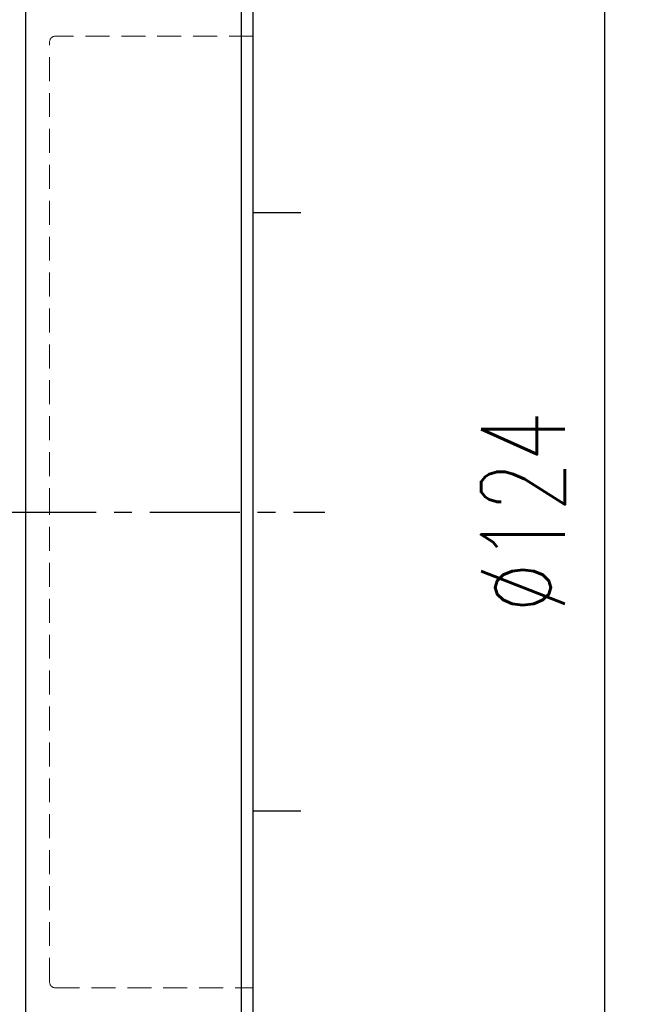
# Model space of a CAD drawing. Header units: millimetres. Extents: x -115 to 753, y -125 to 121.
# Tile 94 of 96: x 506 to 557, y -41 to 41. Entities that reach past the tile are written whole.
import ezdxf

# ---------------------------------------------------------------- set-up
doc = ezdxf.new("R2010")
doc.units = ezdxf.units.MM
doc.linetypes.add('CENTER', pattern=[2, 1.25, -0.25, 0.25, -0.25])
doc.linetypes.add('DASHED', pattern=[0.75, 0.5, -0.25])
for name, color, linetype in [('CL', 1, 'CENTER'), ('DIM', 4, 'Continuous'), ('HID', 2, 'DASHED'), ('OUT', 3, 'Continuous')]:
    doc.layers.add(name, color=color, linetype=linetype)
doc.styles.add('DIM-7', font='SIMPLEX.shx', dxfattribs={"width": 0.7, "bigfont": 'chineset.shx'})
doc.dimstyles.new('CNS', dxfattribs={"dimtxt": 3.5, "dimasz": 2.5, "dimexe": 1, "dimexo": 1.5, "dimgap": 0.09, "dimtad": 0, "dimdsep": 46, "dimtxsty": 'DIM-7', "dimcen": 0.09, "dimclrd": 1, "dimclre": 1, "dimclrt": 4, "dimadec": 0, "dimazin": 0, "dimtfac": 1, "dimtix": 1, "dimtmove": 2, "dimatfit": 3, "dimfxl": 1, "dimtvp": 0.971429, "dimtolj": 1, "dimarcsym": 0})

# ---------------------------------------------------------------- blocks, each defined once
blk = doc.blocks.new('*D16')
at = {"layer": 'DEFPOINTS', "color": 0}
for p in [(524.401, 62), (524.401, -62), (554.753, -62)]:
    blk.add_point(p, dxfattribs=at)
at = {"layer": 'DIM', "color": 7, "lineweight": -2}
for p, q in [((527.401, 62), (556.753, 62)), ((554.753, 57), (554.753, -57)), ((527.401, -62), (556.753, -62))]:
    blk.add_line(p, q, dxfattribs=at)
at = {"layer": 'DIM', "color": 7}
for points in [[(553.92, 57), (555.586, 57), (554.753, 62)], [(553.92, -57), (555.586, -57), (554.753, -62)]]:
    blk.add_solid(points, dxfattribs=at)
at = {"layer": 'DIM', "color": 7, "insert": (547.953, 0), "char_height": 7, "attachment_point": 5, "rotation": 90, "style": 'DIM-7'}
blk.add_mtext('\\A1;%%C124', dxfattribs=at)
blk = doc.blocks.new('*D19')
at = {"layer": 'DEFPOINTS', "color": 0}
for p in [(400.401, -38.75), (525.401, -61), (400.401, -103.67)]:
    blk.add_point(p, dxfattribs=at)
at = {"layer": 'DIM', "color": 7, "lineweight": -2}
for p, q in [((400.401, -41.75), (400.401, -105.67)), ((525.401, -64), (525.401, -105.67)), ((520.401, -103.67), (405.401, -103.67))]:
    blk.add_line(p, q, dxfattribs=at)
at = {"layer": 'DIM', "color": 7}
for points in [[(405.401, -102.836), (405.401, -104.503), (400.401, -103.67)], [(520.401, -102.836), (520.401, -104.503), (525.401, -103.67)]]:
    blk.add_solid(points, dxfattribs=at)
at = {"layer": 'DIM', "color": 7, "insert": (462.901, -96.87), "char_height": 7, "attachment_point": 5, "style": 'DIM-7'}
blk.add_mtext('\\A1;125', dxfattribs=at)

msp = doc.modelspace()

# ---------------------------------------------------------------- linework, layer by layer
for p, q in [((529.401, 25), (525.401, 25)), ((529.401, -25), (525.401, -25))]:
    msp.add_line(p, q)
at = {"layer": 'CL', "color": 0, "ltscale": 6}
msp.add_line((384.782, 0), (531.401, 0), dxfattribs=at)
at = {"layer": 'DIM', "color": 7}
for p, q in [((506.401, -62), (506.401, 62)), ((524.401, 62), (524.401, -62))]:
    msp.add_line(p, q, dxfattribs=at)
at = {"layer": 'HID', "color": 7, "lineweight": 15, "ltscale": 4}
for p, q in [((525.401, 39.75), (508.901, 39.75)), ((508.401, 0), (508.401, 39.25)), ((508.401, -39.25), (508.401, 0)), ((508.901, -39.75), (525.401, -39.75))]:
    msp.add_line(p, q, dxfattribs=at)
for centre, start, end in [((508.901, 39.25), 90, 180), ((508.901, -39.25), 180, 270)]:
    msp.add_arc(centre, 0.5, start, end, dxfattribs=at)
at = {"layer": 'OUT', "color": 7}
msp.add_line((525.401, -61), (525.401, 61), dxfattribs=at)

# ---------------------------------------------------------------- dimensions: what is measured, and where the dimension line sits
at = {"layer": 'DIM', "color": 7}
dim = msp.add_linear_dim(base=(554.753, -62), p1=(524.401, 62), p2=(524.401, -62), angle=90, text='%%C<>', dimstyle='CNS', override={"dimscale": 2, "dimclrd": 7, "dimclre": 7, "dimclrt": 7}, dxfattribs=at)
dim.commit()
dim.dimension.update_dxf_attribs({"geometry": '*D16', "text_midpoint": (547.953, 0)})
dim = msp.add_linear_dim(base=(400.401, -103.67), p1=(525.401, -61), p2=(400.401, -38.75), dimstyle='CNS', override={"dimscale": 2, "dimclrd": 7, "dimclre": 7, "dimclrt": 7}, dxfattribs=at)
dim.commit()
dim.dimension.update_dxf_attribs({"geometry": '*D19', "text_midpoint": (462.901, -96.87)})

doc.saveas('drawing.dxf')
